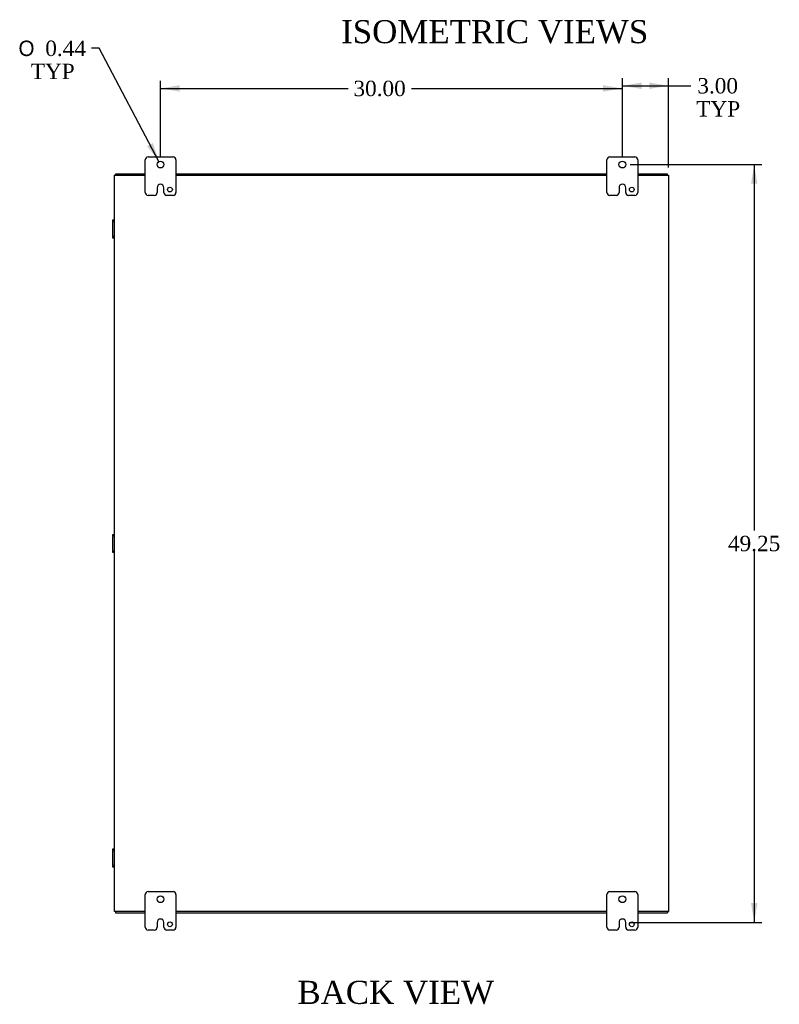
# Model space of a CAD drawing. Header units: inches. Extents: x 23 to 236, y 4 to 158.
# Tile 7 of 9: x 179 to 228, y 46 to 110. Entities that reach past the tile are written whole.
import ezdxf
from ezdxf.enums import TextEntityAlignment as Align

# ---------------------------------------------------------------- set-up
doc = ezdxf.new("R2010")
doc.units = ezdxf.units.IN
doc.header["$MEASUREMENT"] = 0
for name, color, linetype in [('COM42667', 7, 'CONTINUOUS'), ('COM48456', 7, 'CONTINUOUS'), ('COM70236-2', 7, 'CONTINUOUS'), ('DEFAULT', 7, 'CONTINUOUS'), ('FET07710', 7, 'CONTINUOUS')]:
    doc.layers.add(name, color=color, linetype=linetype)
doc.styles.add('SEACAD_SOLID_EDGE_ANSI1_SY', font='txt')
doc.styles.add('SEACAD_TIMES_NEW_ROMAN', font='times.ttf')

# ---------------------------------------------------------------- blocks, each defined once
blk = doc.blocks.new('GDIMGGROUP7')
at = {"layer": 'DEFAULT', "linetype": 'Continuous'}
for points in [[(189.515, 105.507), (188.265, 105.299), (189.515, 105.091)], [(217.015, 105.507), (217.015, 105.091), (218.265, 105.299)]]:
    blk.add_hatch(color=136, dxfattribs=at).paths.add_polyline_path(points)
at = {"layer": 'DEFAULT', "color": 136, "linetype": 'Continuous'}
for p, q in [((188.265, 100.849), (188.265, 105.799)), ((218.265, 100.849), (218.265, 105.799)), ((188.265, 105.299), (200.445, 105.299)), ((204.558, 105.299), (218.265, 105.299))]:
    blk.add_line(p, q, dxfattribs=at)
at = {"layer": 'DEFAULT', "color": 136, "linetype": 'Continuous', "style": 'SEACAD_TIMES_NEW_ROMAN'}
blk.add_text('30.00', height=1, dxfattribs=at).set_placement((200.795, 105.799), align=Align.TOP_LEFT)
blk = doc.blocks.new('GDIMGGROUP8')
at = {"layer": 'DEFAULT', "linetype": 'Continuous'}
for points in [[(219.515, 105.681), (218.265, 105.473), (219.515, 105.264)], [(220.015, 105.681), (220.015, 105.264), (221.265, 105.473)]]:
    blk.add_hatch(color=136, dxfattribs=at).paths.add_polyline_path(points)
at = {"layer": 'DEFAULT', "color": 136, "linetype": 'Continuous'}
for p, q in [((218.265, 100.849), (218.265, 105.973)), ((221.265, 100.152), (221.265, 105.973)), ((218.265, 105.473), (222.214, 105.473)), ((222.214, 105.473), (222.714, 105.473))]:
    blk.add_line(p, q, dxfattribs=at)
at = {"layer": 'DEFAULT', "color": 136, "linetype": 'Continuous', "style": 'SEACAD_TIMES_NEW_ROMAN'}
for s, p in [('3.00', (223.135, 105.973)), ('TYP', (223.064, 104.473))]:
    blk.add_text(s, height=1, dxfattribs=at).set_placement(p, align=Align.TOP_LEFT)
blk = doc.blocks.new('GDIMGGROUP21')
at = {"layer": 'DEFAULT', "linetype": 'Continuous'}
for points in [[(227.038, 99.099), (226.83, 100.349), (226.622, 99.099)], [(227.038, 52.349), (226.622, 52.349), (226.83, 51.099)]]:
    blk.add_hatch(color=136, dxfattribs=at).paths.add_polyline_path(points)
at = {"layer": 'DEFAULT', "color": 136, "linetype": 'Continuous'}
for p, q in [((218.765, 100.349), (227.33, 100.349)), ((226.83, 100.349), (226.83, 76.574)), ((226.83, 75.224), (226.83, 51.099)), ((218.765, 51.099), (227.33, 51.099))]:
    blk.add_line(p, q, dxfattribs=at)
at = {"layer": 'DEFAULT', "color": 136, "linetype": 'Continuous', "style": 'SEACAD_TIMES_NEW_ROMAN'}
blk.add_text('49.25', height=1, dxfattribs=at).set_placement((225.124, 76.224), align=Align.TOP_LEFT)
blk = doc.blocks.new('GDIMGGROUP22')
at = {"layer": 'DEFAULT', "linetype": 'Continuous'}
blk.add_hatch(color=136, dxfattribs=at).paths.add_polyline_path([(187.396, 101.551), (188.163, 100.542), (187.765, 101.745)])
at = {"layer": 'DEFAULT', "color": 136, "linetype": 'Continuous'}
for p, q in [((184.281, 107.906), (183.781, 107.906)), ((188.163, 100.542), (184.281, 107.906))]:
    blk.add_line(p, q, dxfattribs=at)
for s, style, p in [('O', 'SEACAD_SOLID_EDGE_ANSI1_SY', (179.037, 108.406)), ('0.44', 'SEACAD_TIMES_NEW_ROMAN', (180.777, 108.406)), ('TYP', 'SEACAD_TIMES_NEW_ROMAN', (179.836, 106.906))]:
    blk.add_text(s, height=1, dxfattribs=dict(at, style=style)).set_placement(p, align=Align.TOP_LEFT)

msp = doc.modelspace()

# ---------------------------------------------------------------- linework, layer by layer
at = {"layer": 'COM42667', "color": 7}
for p, q in [((185.17, 96.655), (185.17, 96.75)), ((185.17, 96.75), (185.265, 96.75)), ((185.17, 96.655), (185.17, 96.607)), ((185.265, 96.655), (185.17, 96.655)), ((185.17, 95.716), (185.17, 96.607)), ((185.17, 95.716), (185.17, 95.668)), ((185.17, 95.573), (185.17, 95.668)), ((185.17, 95.668), (185.265, 95.668)), ((185.265, 95.573), (185.17, 95.573)), ((185.17, 76.217), (185.17, 76.312)), ((185.17, 76.312), (185.265, 76.312)), ((185.17, 76.217), (185.17, 76.169)), ((185.265, 76.217), (185.17, 76.217)), ((185.17, 75.278), (185.17, 76.169)), ((185.17, 75.278), (185.17, 75.23)), ((185.17, 75.135), (185.17, 75.23)), ((185.17, 75.23), (185.265, 75.23)), ((185.265, 75.135), (185.17, 75.135)), ((185.17, 55.779), (185.17, 55.874)), ((185.17, 55.874), (185.265, 55.874)), ((185.17, 55.779), (185.17, 55.731)), ((185.265, 55.779), (185.17, 55.779)), ((185.17, 54.84), (185.17, 55.731)), ((185.17, 54.84), (185.17, 54.792)), ((185.17, 54.697), (185.17, 54.792)), ((185.17, 54.792), (185.265, 54.792)), ((185.265, 54.697), (185.17, 54.697))]:
    msp.add_line(p, q, dxfattribs=at)
at = {"layer": 'COM48456', "color": 7}
for p, q in [((185.265, 51.796), (185.265, 99.652)), ((185.265, 99.652), (185.373, 99.652)), ((185.373, 99.652), (187.265, 99.652)), ((189.265, 99.652), (217.265, 99.652)), ((219.265, 99.652), (221.157, 99.652)), ((221.157, 99.652), (221.265, 99.652)), ((221.265, 99.652), (221.265, 51.796)), ((185.373, 51.796), (185.265, 51.796)), ((187.265, 51.796), (185.373, 51.796)), ((217.265, 51.796), (189.265, 51.796)), ((221.157, 51.796), (219.265, 51.796)), ((221.265, 51.796), (221.157, 51.796))]:
    msp.add_line(p, q, dxfattribs=at)
at = {"layer": 'COM70236-2', "color": 7}
for p, q in [((187.265, 99.724), (185.337, 99.724)), ((185.337, 99.652), (185.337, 99.724)), ((217.265, 99.724), (189.265, 99.724)), ((221.193, 99.724), (219.265, 99.724)), ((221.193, 99.652), (221.193, 99.724)), ((185.337, 51.796), (185.337, 51.724)), ((185.337, 51.724), (187.265, 51.724)), ((189.265, 51.724), (217.265, 51.724)), ((219.265, 51.724), (221.193, 51.724)), ((221.193, 51.796), (221.193, 51.724))]:
    msp.add_line(p, q, dxfattribs=at)
at = {"layer": 'FET07710', "color": 7}
for p, q in [((187.265, 98.536), (187.265, 100.661)), ((187.453, 100.849), (189.078, 100.849)), ((189.265, 100.661), (189.265, 98.536)), ((217.265, 98.536), (217.265, 100.661)), ((217.453, 100.849), (219.078, 100.849)), ((219.265, 100.661), (219.265, 98.536)), ((188.047, 98.849), (188.047, 98.536)), ((188.266, 99.067), (188.265, 99.067)), ((188.484, 98.536), (188.484, 98.849)), ((218.047, 98.849), (218.047, 98.536)), ((218.266, 99.067), (218.265, 99.067)), ((218.484, 98.536), (218.484, 98.849)), ((187.86, 98.349), (187.453, 98.349)), ((189.078, 98.349), (188.671, 98.349)), ((217.86, 98.349), (217.453, 98.349)), ((219.078, 98.349), (218.671, 98.349)), ((187.265, 50.786), (187.265, 52.911)), ((187.453, 53.099), (189.078, 53.099)), ((189.265, 52.911), (189.265, 50.786)), ((217.265, 50.786), (217.265, 52.911)), ((217.453, 53.099), (219.078, 53.099)), ((219.265, 52.911), (219.265, 50.786)), ((188.266, 51.317), (188.265, 51.317)), ((218.266, 51.317), (218.265, 51.317)), ((187.86, 50.599), (187.453, 50.599)), ((188.047, 51.099), (188.047, 50.786)), ((188.484, 50.786), (188.484, 51.099)), ((189.078, 50.599), (188.671, 50.599)), ((217.86, 50.599), (217.453, 50.599)), ((218.047, 51.099), (218.047, 50.786)), ((218.484, 50.786), (218.484, 51.099)), ((219.078, 50.599), (218.671, 50.599))]:
    msp.add_line(p, q, dxfattribs=at)
for centre, radius in [((188.265, 100.349), 0.219), ((218.265, 100.349), 0.219), ((188.875, 98.724), 0.156), ((218.875, 98.724), 0.156), ((188.265, 52.599), 0.219), ((218.265, 52.599), 0.219), ((188.875, 50.974), 0.156), ((218.875, 50.974), 0.156)]:
    msp.add_circle(centre, radius, dxfattribs=at)
for centre, radius, start, end in [((187.453, 100.661), 0.187, 90, 180), ((189.078, 100.661), 0.187, 0, 90), ((217.453, 100.661), 0.188, 90, 180), ((219.078, 100.661), 0.187, 0, 90), ((188.265, 98.849), 0.218, 90, 180), ((188.266, 98.849), 0.218, 0, 90), ((218.265, 98.849), 0.218, 90, 180), ((218.266, 98.849), 0.218, 0, 90), ((187.453, 98.536), 0.187, 180, 270), ((187.86, 98.536), 0.187, 270, 0), ((188.671, 98.536), 0.188, 180, 270), ((189.078, 98.536), 0.187, 270, 0), ((217.453, 98.536), 0.187, 180, 270), ((217.86, 98.536), 0.187, 270, 0), ((218.671, 98.536), 0.188, 180, 270), ((219.078, 98.536), 0.188, 270, 0), ((187.453, 52.911), 0.187, 90, 180), ((189.078, 52.911), 0.187, 0, 90), ((217.453, 52.911), 0.188, 90, 180), ((219.078, 52.911), 0.187, 0, 90), ((188.265, 51.099), 0.218, 90, 180), ((188.266, 51.099), 0.218, 0, 90), ((218.265, 51.099), 0.218, 90, 180), ((218.266, 51.099), 0.218, 0, 90), ((187.453, 50.786), 0.187, 180, 270), ((187.86, 50.786), 0.187, 270, 0), ((188.671, 50.786), 0.188, 180, 270), ((189.078, 50.786), 0.187, 270, 0), ((217.453, 50.786), 0.187, 180, 270), ((217.86, 50.786), 0.188, 270, 0), ((218.671, 50.786), 0.188, 180, 270), ((219.078, 50.786), 0.188, 270, 0)]:
    msp.add_arc(centre, radius, start, end, dxfattribs=at)

# ---------------------------------------------------------------- block references
at = {"layer": 'DEFAULT', "color": 7}
for name in ['GDIMGGROUP22', 'GDIMGGROUP7', 'GDIMGGROUP8', 'GDIMGGROUP21']:
    msp.add_blockref(name, (0, 0), dxfattribs=at)

# ---------------------------------------------------------------- texts
at = {"layer": 'DEFAULT', "color": 7, "style": 'SEACAD_TIMES_NEW_ROMAN'}
for s, p in [('ISOMETRIC VIEWS', (199.998, 109.74)), ('BACK VIEW', (197.154, 47.3))]:
    msp.add_text(s, height=1.5, dxfattribs=at).set_placement(p, align=Align.TOP_LEFT)

doc.saveas('drawing.dxf')
